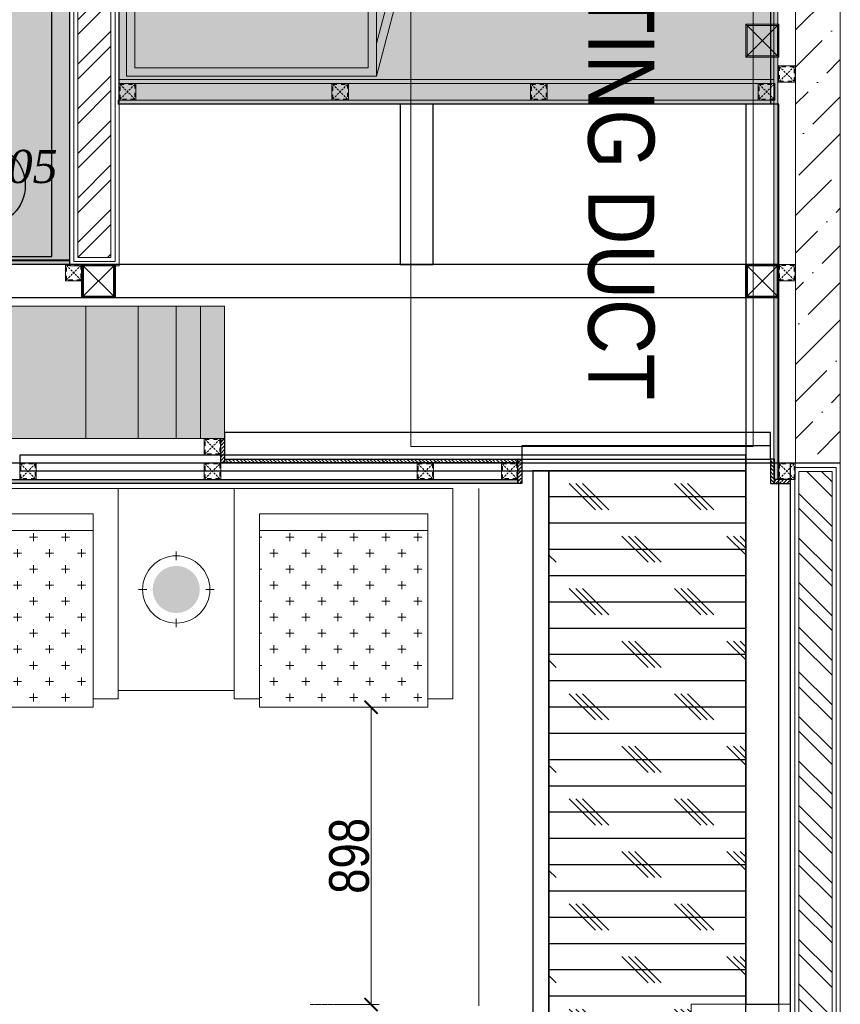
# Model space of a CAD drawing. Header units: millimetres. Extents: x -106827 to 92813, y -35754 to 7831.
# Tile 130 of 150: x 8269 to 10747, y -25895 to -22921. Entities that reach past the tile are written whole.
import ezdxf
from ezdxf.xclip import XClip

# ---------------------------------------------------------------- set-up
doc = ezdxf.new("R2010")
doc.units = ezdxf.units.MM
doc.header["$XCLIPFRAME"] = 2
doc.header["$PDMODE"] = 35
for name, pattern in [('General Arrangement Plan$0$( Hidden )', [0.375, 0.25, -0.125]), ('General Arrangement Plan$0$36011 KITCHEN$0$HIDDEN2', [0.1875, 0.125, -0.0625]), ('General Arrangement Plan$1$.5', [2, 0.5, -0.5, 0.5, -0.5]), ('General Arrangement Plan$1$CORES & SETBACK$0$HIDDEN', [0.375, 0.25, -0.125])]:
    doc.linetypes.add(name, pattern=pattern)
for name, color, linetype in [('Elevation hatch', 7, 'Continuous'), ('General Arrangement Plan$1$12-ply', 160, 'Continuous'), ('General Arrangement Plan$1$Equipment', 5, 'Continuous'), ('General Arrangement Plan$1$IDS-DOOR', 45, 'Continuous'), ('IFF-35 HEAVY', 100, 'Continuous'), ('M-HVAC-INSULATION', 7, 'Continuous')]:
    doc.layers.add(name, color=color, linetype=linetype)
for name, color, linetype, lineweight in [('General Arrangement Plan$0$DIM', 7, 'Continuous', 13), ('General Arrangement Plan$0$KITCHEN EQUIPMENT', 74, 'Continuous', 15), ('General Arrangement Plan$0$TEXT', 7, 'Continuous', 5), ('General Arrangement Plan$1$01_WALL-INTERNAL', 250, 'Continuous', 13), ('General Arrangement Plan$1$A-HATCH', 15, 'Continuous', 0), ('General Arrangement Plan$1$A-PARTITION', 23, 'Continuous', 9), ('General Arrangement Plan$1$CT-FURNITURE', 3, 'Continuous', 5), ('General Arrangement Plan$1$Finishes', 5, 'Continuous', 13), ('General Arrangement Plan$1$FURN', 252, 'Continuous', 5), ('General Arrangement Plan$1$MEI- EXISTING WALLS', 1, 'Continuous', 15), ('General Arrangement Plan$1$PLASTER', 252, 'Continuous', 13), ('General Arrangement Plan$1$TILES', 104, 'Continuous', 9), ('General Arrangement Plan$1$Wall Hatch', 8, 'Continuous', 0), ('General Arrangement Plan$1$WALL NEW', 6, 'Continuous', 13), ('HVAC EXISTING DUCT', 26, 'Continuous', 15)]:
    doc.layers.add(name, color=color, linetype=linetype, lineweight=lineweight)
doc.layers.add('General Arrangement Plan$1$MH- (Structural Elements)Strc-4', color=7, linetype='Continuous', lineweight=0, true_color=0xb85b00)
doc.layers.add('General Arrangement Plan$1$MS', color=7, linetype='Continuous', lineweight=0, true_color=0x3c5977)
doc.styles.add('General Arrangement Plan$1$Standard', font='ARIALN.TTF')
doc.styles.get("Standard").update_dxf_attribs({"font": 'ARIALN.TTF'})
doc.dimstyles.new('General Arrangement Plan$1$TFS-Dim', dxfattribs={"dimtxt": 120, "dimasz": 40, "dimexe": 25, "dimexo": 25, "dimgap": 4.5, "dimtad": 1, "dimdec": 0, "dimzin": 0, "dimdsep": 46, "dimtxsty": 'General Arrangement Plan$1$Standard', "dimblk": 'General Arrangement Plan$1$_ArchTick', "dimcen": 0.09, "dimdle": 2, "dimclrd": 256, "dimclre": 8, "dimadec": 0, "dimazin": 0, "dimtfac": 1, "dimtdec": 0, "dimtofl": 0, "dimtmove": 1, "dimatfit": 3, "dimfxl": 1, "dimtolj": 1, "dimtzin": 0, "dimlwd": -1, "dimlwe": -1, "dimarcsym": 0})
pattern_1 = [(172.5, (-726867.071, -969433.78), (-6.58963561, -7.03506592), [0, -7.6, 0, -8.5, 0, -8.125]), (142.5, (-726867.071, -969433.78), (-16.23489865, -3.72068755), [0, -4.1, 0, -6.85, 0, -2.625]), (102.5, (-726862.722, -969438.128), (-11.030161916, 10.990146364), [0, -2.5, 0, -9, 0, -11.75]), (92.5, (-726862.722, -969438.128), (-13.73131425, 7.52521082), [0, -1.25, 0, -5.9, 0, -6.75])]

# ---------------------------------------------------------------- blocks, each defined once
blk = doc.blocks.new('*U280')
at = {"layer": 'General Arrangement Plan$1$A-HATCH', "lineweight": -2, "true_color": 0x939598}
h = blk.add_hatch(dxfattribs=at)
h.set_pattern_fill('ANSI32', color=252, scale=0.4)
h.set_pattern_definition([(45, (-603.8825, 0), (-2.694077, 2.694077), []), (45, (-602.0865, 0), (-2.694077, 2.694077), [])])
h.paths.add_polyline_path([(-348.74, 5), (-200.82, 5), (-200.82, 1), (-348.74, 1)])
at = {"layer": 'General Arrangement Plan$1$Finishes'}
blk.add_lwpolyline([(-349.74, 6), (-199.82, 6), (-199.82, 0), (-349.74, 0)], close=True, dxfattribs=at)
at = {"layer": 'General Arrangement Plan$1$WALL NEW'}
for points in [[(-349.24, 5.5), (-200.32, 5.5), (-200.32, 0.5), (-349.24, 0.5)], [(-348.74, 5), (-200.82, 5), (-200.82, 1), (-348.74, 1)]]:
    blk.add_lwpolyline(points, close=True, dxfattribs=at)
blk = doc.blocks.new('*U278')
at = {"layer": 'General Arrangement Plan$1$A-HATCH', "lineweight": -2, "true_color": 0x939598}
h = blk.add_hatch(dxfattribs=at)
h.set_pattern_fill('ANSI32', color=252, scale=0.4)
h.set_pattern_definition([(45, (-636.7705, 0), (-2.694077, 2.694077), []), (45, (-634.9745, 0), (-2.694077, 2.694077), [])])
h.paths.add_polyline_path([(-360.62, 5), (-221.82, 5), (-221.82, 1), (-360.62, 1)])
at = {"layer": 'General Arrangement Plan$1$Finishes'}
blk.add_lwpolyline([(-361.62, 6), (-220.82, 6), (-220.82, 0), (-361.62, 0)], close=True, dxfattribs=at)
at = {"layer": 'General Arrangement Plan$1$WALL NEW'}
for points in [[(-361.12, 5.5), (-221.32, 5.5), (-221.32, 0.5), (-361.12, 0.5)], [(-360.62, 5), (-221.82, 5), (-221.82, 1), (-360.62, 1)]]:
    blk.add_lwpolyline(points, close=True, dxfattribs=at)
blk = doc.blocks.new('General Arrangement Plan$1$_ArchTick')
at = {"color": 0, "linetype": 'ByBlock', "const_width": 0.15}
blk.add_lwpolyline([(-0.5, -0.5), (0.5, 0.5)], dxfattribs=at)
blk = doc.blocks.new('*D254')
at = {"layer": 'Defpoints', "color": 0}
for p in [(13237.6, 4135.1, -0.1), (13374.6, 4135.1), (13165.7, 3236.7, 0)]:
    blk.add_point(p, dxfattribs=at)
at = {"layer": 'General Arrangement Plan$0$DIM', "color": 8, "linetype": 'General Arrangement Plan$0$( Hidden )'}
for p, q in [((13262.6, 4135.1), (13399.6, 4135.1)), ((13190.7, 3236.7), (13399.6, 3236.7))]:
    blk.add_line(p, q, dxfattribs=at)
at = {"layer": 'General Arrangement Plan$0$DIM', "color": 8}
blk.add_line((13374.6, 3234.7), (13374.6, 4137.1), dxfattribs=at)
at = {"layer": 'General Arrangement Plan$0$DIM', "color": 8, "xscale": 40, "yscale": 40, "zscale": 40}
for p, rotation in [((13374.6, 4135.1), 90), ((13374.6, 3236.7), 270)]:
    blk.add_blockref('General Arrangement Plan$1$_ArchTick', p, dxfattribs=dict(at, rotation=rotation))
at = {"layer": 'General Arrangement Plan$0$DIM', "color": 0, "insert": (13308.8, 3685.9), "char_height": 120, "attachment_point": 5, "rotation": 90, "style": 'General Arrangement Plan$1$Standard'}
blk.add_mtext('\\A1;898', dxfattribs=at)
blk = doc.blocks.new('General Arrangement Plan$1$A$C0642dd72')
at = {"layer": 'General Arrangement Plan$1$MS', "ltscale": 10}
for p, q in [((14305.3, 5074.5), (14405.3, 5174.5)), ((14405.3, 5074.5), (14305.3, 5174.5)), ((12300.7, 4348.8), (12400.7, 4448.8)), ((12400.7, 4348.8), (12300.7, 4448.8)), ((14305.3, 4348.8), (14405.3, 4448.8)), ((14405.3, 4348.8), (14305.3, 4448.8))]:
    blk.add_line(p, q, dxfattribs=at)
for points in [[(14305.3, 5074.5), (14405.3, 5074.5), (14405.3, 5174.5), (14305.3, 5174.5)], [(14309.3, 5078.5), (14401.3, 5078.5), (14401.3, 5170.5), (14309.3, 5170.5)], [(12300.7, 4348.8), (12400.7, 4348.8), (12400.7, 4448.8), (12300.7, 4448.8)], [(12304.7, 4352.8), (12396.7, 4352.8), (12396.7, 4444.8), (12304.7, 4444.8)], [(14305.3, 4348.8), (14405.3, 4348.8), (14405.3, 4448.8), (14305.3, 4448.8)], [(14309.3, 4352.8), (14401.3, 4352.8), (14401.3, 4444.8), (14309.3, 4444.8)], [(14305.3, 2113.6), (14405.3, 2113.6), (14405.3, 2213.6), (14305.3, 2213.6)]]:
    blk.add_lwpolyline(points, close=True, dxfattribs=at)
blk = doc.blocks.new('*U217')
at = {"layer": 'General Arrangement Plan$1$12-ply', "true_color": 0x939598}
h = blk.add_hatch(dxfattribs=at)
h.set_pattern_fill('ANSI35', color=252, scale=2.5, angle=180)
h.set_pattern_definition([(225, (0, 4142.89), (11.22532015, -11.22532015), []), (225, (-11.225, 4142.89), (11.22532015, -11.22532015), [19.84375, -3.96875, 0, -3.96875])])
h.paths.add_polyline_path([(2694431.8, -799586.5), (2694419.8, -799586.5), (2694419.8, -804486.5), (2694431.8, -804486.5)])
at = {"layer": 'General Arrangement Plan$1$12-ply'}
blk.add_lwpolyline([(2694419.8, -799586.5), (2694431.8, -799586.5), (2694431.8, -804486.5), (2694419.8, -804486.5)], close=True, dxfattribs=at)
blk = doc.blocks.new('*U220')
at = {"layer": 'General Arrangement Plan$1$12-ply', "true_color": 0x939598}
h = blk.add_hatch(dxfattribs=at)
h.set_pattern_fill('ANSI35', color=252, scale=2.5, angle=180)
h.set_pattern_definition([(225, (0, 2900.606), (11.22532015, -11.22532015), []), (225, (-11.225, 2900.606), (11.22532015, -11.22532015), [19.84375, -3.96875, 0, -3.96875])])
h.paths.add_polyline_path([(2694431.8, -800940.8), (2694419.8, -800940.8), (2694419.8, -804374.5), (2694431.8, -804374.5)])
at = {"layer": 'General Arrangement Plan$1$12-ply'}
blk.add_lwpolyline([(2694419.8, -800940.8), (2694431.8, -800940.8), (2694431.8, -804374.5), (2694419.8, -804374.5)], close=True, dxfattribs=at)
blk = doc.blocks.new('General Arrangement Plan$1$A$C25013FFA')
at = {"layer": 'General Arrangement Plan$1$MS', "linetype": 'General Arrangement Plan$1$CORES & SETBACK$0$HIDDEN', "ltscale": 25}
for p, q in [((-9, 60), (35, 16)), ((35, 60), (-9, 16))]:
    blk.add_line(p, q, dxfattribs=at)
at = {"layer": 'General Arrangement Plan$1$MS', "ltscale": 25}
blk.add_lwpolyline([(-12, 13), (38, 13), (38, 63), (-12, 63)], close=True, dxfattribs=at)
blk.add_lwpolyline([(-12, 13), (38, 13), (38, 63), (-12, 63)], close=True, dxfattribs=at)
at = {"layer": 'General Arrangement Plan$1$MS', "linetype": 'General Arrangement Plan$1$.5', "ltscale": 25}
blk.add_lwpolyline([(-9, 16), (35, 16), (35, 60), (-9, 60)], close=True, dxfattribs=at)
blk = doc.blocks.new('*U222')
at = {"layer": 'General Arrangement Plan$1$12-ply', "true_color": 0x939598}
h = blk.add_hatch(dxfattribs=at)
h.set_pattern_fill('ANSI35', color=252, scale=2.5, angle=180)
h.set_pattern_definition([(225, (0, 4222.472), (11.22532015, -11.22532015), []), (225, (-11.225, 4222.472), (11.22532015, -11.22532015), [19.84375, -3.96875, 0, -3.96875])])
h.paths.add_polyline_path([(2694431.8, -801959.7), (2694419.8, -801959.7), (2694419.8, -802033.7), (2694431.8, -802033.7)])
at = {"layer": 'General Arrangement Plan$1$12-ply'}
blk.add_lwpolyline([(2694419.8, -801959.7), (2694431.8, -801959.7), (2694431.8, -802033.7), (2694419.8, -802033.7)], close=True, dxfattribs=at)
blk = doc.blocks.new('*U205')
at = {"layer": 'General Arrangement Plan$1$12-ply', "true_color": 0x939598}
h = blk.add_hatch(dxfattribs=at)
h.set_pattern_fill('ANSI35', color=252, scale=2.5, angle=180)
h.set_pattern_definition([(225, (0, 8157.184), (11.22532015, -11.22532015), []), (225, (-11.225, 8157.184), (11.22532015, -11.22532015), [19.84375, -3.96875, 0, -3.96875])])
h.paths.add_polyline_path([(2694431.8, -799586.5), (2694419.8, -799586.5), (2694419.8, -800472.2), (2694431.8, -800472.2)])
at = {"layer": 'General Arrangement Plan$1$12-ply'}
blk.add_lwpolyline([(2694419.8, -799586.5), (2694431.8, -799586.5), (2694431.8, -800472.2), (2694419.8, -800472.2)], close=True, dxfattribs=at)
blk = doc.blocks.new('*U206')
at = {"layer": 'General Arrangement Plan$1$12-ply', "true_color": 0x939598}
h = blk.add_hatch(dxfattribs=at)
h.set_pattern_fill('ANSI35', color=252, scale=2.5, angle=180)
h.set_pattern_definition([(225, (0, 4228.669), (11.22532015, -11.22532015), []), (225, (-11.225, 4228.669), (11.22532015, -11.22532015), [19.84375, -3.96875, 0, -3.96875])])
h.paths.add_polyline_path([(2694431.8, -801956.5), (2694419.8, -801956.5), (2694419.8, -802030.7), (2694431.8, -802030.7)])
at = {"layer": 'General Arrangement Plan$1$12-ply'}
blk.add_lwpolyline([(2694419.8, -801956.5), (2694431.8, -801956.5), (2694431.8, -802030.7), (2694419.8, -802030.7)], close=True, dxfattribs=at)
blk = doc.blocks.new('*U207')
at = {"layer": 'General Arrangement Plan$1$PLASTER'}
h = blk.add_hatch(dxfattribs=at)
h.set_pattern_fill('AR-SAND', color=256, scale=5, angle=90)
h.set_pattern_definition(pattern_1)
h.paths.add_polyline_path([(121168.2, -848202.3), (121168.2, -848190.3), (119191.1, -848190.3), (119191.1, -848202.3)])
blk.add_lwpolyline([(121168.2, -848202.3), (121168.2, -848190.3), (119191.1, -848190.3), (119191.1, -848202.3)], close=True, dxfattribs=at)
blk = doc.blocks.new('*U210')
at = {"layer": 'General Arrangement Plan$1$PLASTER'}
h = blk.add_hatch(dxfattribs=at)
h.set_pattern_fill('AR-SAND', color=256, scale=5, angle=90)
h.set_pattern_definition(pattern_1)
h.paths.add_polyline_path([(121168.2, -848202.3), (121168.2, -848190.3), (119188.1, -848190.3), (119188.1, -848202.3)])
blk.add_lwpolyline([(121168.2, -848202.3), (121168.2, -848190.3), (119188.1, -848190.3), (119188.1, -848202.3)], close=True, dxfattribs=at)
blk = doc.blocks.new('*U211')
at = {"layer": 'General Arrangement Plan$1$TILES'}
h = blk.add_hatch(dxfattribs=at)
h.set_pattern_fill('ZIGZAG', color=256, scale=50, angle=45)
h.set_pattern_definition([(45, (0, 0), (1e-12, 8.838834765), [6.25, -6.25]), (135, (4.4194, 4.4194), (-8.838834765, 1e-12), [6.25, -6.25])])
h.paths.add_polyline_path([(98753.1, -854001.2), (105382.5, -854001.2), (105382.5, -853991.2), (98753.1, -853991.2)])
blk.add_lwpolyline([(105382.5, -854001.2), (105382.5, -853991.2), (98753.1, -853991.2), (98753.1, -854001.2)], close=True, dxfattribs=at)
blk = doc.blocks.new('*U221')
at = {"layer": 'General Arrangement Plan$1$PLASTER'}
h = blk.add_hatch(dxfattribs=at)
h.set_pattern_fill('AR-SAND', color=256, scale=5, angle=90)
h.set_pattern_definition(pattern_1)
h.paths.add_polyline_path([(127101.9, -848202.3), (127101.9, -848190.3), (119264.1, -848190.3), (119264.1, -848202.3)])
blk.add_lwpolyline([(127101.9, -848202.3), (127101.9, -848190.3), (119264.1, -848190.3), (119264.1, -848202.3)], close=True, dxfattribs=at)
blk = doc.blocks.new('*U223')
at = {"layer": 'General Arrangement Plan$1$12-ply', "true_color": 0x939598}
h = blk.add_hatch(dxfattribs=at)
h.set_pattern_fill('ANSI35', color=252, scale=2.5, angle=180)
h.set_pattern_definition([(225, (0, 8994.248), (11.22532015, -11.22532015), []), (225, (-11.225, 8994.248), (11.22532015, -11.22532015), [19.84375, -3.96875, 0, -3.96875])])
h.paths.add_polyline_path([(2694431.8, -799586.5), (2694419.8, -799586.5), (2694419.8, -799635.2), (2694431.8, -799635.2)])
at = {"layer": 'General Arrangement Plan$1$12-ply'}
blk.add_lwpolyline([(2694419.8, -799586.5), (2694431.8, -799586.5), (2694431.8, -799635.2), (2694419.8, -799635.2)], close=True, dxfattribs=at)
blk = doc.blocks.new('General Arrangement Plan$1$JHGFG')
h = blk.add_hatch()
h.set_pattern_fill('CROSS', color=9, scale=7.5, angle=270)
h.paths.add_polyline_path([(-2281577.9, -209054.5), (-2282102.9, -209054.5), (-2282102.9, -209554.5), (-2281577.9, -209554.5)])
at = {"color": 0, "linetype": 'ByBlock', "lineweight": -2}
for points in [[(-2282152.9, -209054.5), (-2281602.9, -209054.5), (-2281602.9, -208979.5), (-2282227.9, -208979.5), (-2282227.9, -209629.5), (-2281602.9, -209629.5), (-2281602.9, -209554.5), (-2282152.9, -209554.5)], [(-2282102.9, -209054.5), (-2282152.9, -209054.5), (-2282152.9, -209554.5), (-2282102.9, -209554.5)], [(-2281577.9, -209054.5), (-2282102.9, -209054.5), (-2282102.9, -209554.5), (-2281577.9, -209554.5)]]:
    blk.add_lwpolyline(points, close=True, dxfattribs=at)
blk = doc.blocks.new('General Arrangement Plan$1$A$Caff05cb0')
h = blk.add_hatch(color=52)
h.set_gradient(color1=(228, 209, 7), one_color=1, tint=1, name='SPHERICAL')
edge = h.paths.add_edge_path()
edge.add_arc((0, 0), 70.1, 0, 360, ccw=False)
at = {"color": 250}
for points in [[(0, 87.5), (0, 112.5)], [(-87.5, 0), (-112.5, 0)], [(87.5, 0), (112.5, 0)], [(0, -87.5), (0, -112.5)]]:
    blk.add_lwpolyline(points, dxfattribs=at)
blk.add_circle((0, 0), 100, dxfattribs=at)
blk = doc.blocks.new('A$C03659140')
at = {"ltscale": 10}
for p, q in [((12300.7, 4348.8), (12400.7, 4448.8)), ((12400.7, 4348.8), (12300.7, 4448.8)), ((14305.3, 4348.8), (14405.3, 4448.8)), ((14405.3, 4348.8), (14305.3, 4448.8))]:
    blk.add_line(p, q, dxfattribs=at)
at = {"color": 3, "ltscale": 10}
for points in [[(13361.6, 4448.8), (13361.6, 4932.3), (13261.6, 4932.3), (13261.6, 4448.8)], [(14405.3, 4448.8), (14405.3, 4932.3), (14305.3, 4932.3), (14305.3, 4448.8)], [(10687.9, 4348.8), (12300.7, 4348.8), (12300.7, 4448.8), (10687.9, 4448.8)], [(12400.7, 4348.8), (14305.3, 4348.8), (14305.3, 4448.8), (12400.7, 4448.8)], [(14405.3, 2213.6), (14405.3, 4348.8), (14305.3, 4348.8), (14305.3, 2213.6)]]:
    blk.add_lwpolyline(points, close=True, dxfattribs=at)
at = {"color": 4, "ltscale": 10}
for points in [[(12300.7, 4348.8), (12400.7, 4348.8), (12400.7, 4448.8), (12300.7, 4448.8)], [(12304.7, 4352.8), (12396.7, 4352.8), (12396.7, 4444.8), (12304.7, 4444.8)], [(14305.3, 4348.8), (14405.3, 4348.8), (14405.3, 4448.8), (14305.3, 4448.8)], [(14309.3, 4352.8), (14401.3, 4352.8), (14401.3, 4444.8), (14309.3, 4444.8)]]:
    blk.add_lwpolyline(points, close=True, dxfattribs=at)
at = {"color": 6, "ltscale": 10}
for points in [[(12112.7, 3824.8), (14305.3, 3824.7), (14305.3, 3872.7), (12112.7, 3872.8)], [(13710.7, 2187.6), (13710.8, 3824.7), (13662.8, 3824.7), (13662.7, 2187.6)]]:
    blk.add_lwpolyline(points, close=True, dxfattribs=at)
blk = doc.blocks.new('General Arrangement Plan')
at = {"layer": 'General Arrangement Plan$1$Wall Hatch', "true_color": 0xc7c8ca}
h = blk.add_hatch(dxfattribs=at)
h.set_pattern_fill('ANSI36', color=9, scale=25)
h.paths.add_polyline_path([(12932.4, 14018.9), (12932.4, 13882.8), (14653.2, 13882.8), (14656, 4873.7), (14791.6, 4873.7), (14788.9, 14018.6)])
at = {"layer": 'General Arrangement Plan$1$Wall Hatch', "true_color": 0x939598}
h = blk.add_hatch(color=252, dxfattribs=at)
h.dxf.hatch_style = 1
h.paths.add_polyline_path([(9916.9, 5346.9), (12932.4, 5346.9), (12932.4, 4946.9), (9916.9, 4946.9)])
at = {"layer": 'General Arrangement Plan$0$KITCHEN EQUIPMENT'}
for points in [[(12636.1, 7261.1), (13391.1, 7261.1), (13391.1, 6041.1), (12636.1, 6041.1)], [(12661.1, 7236.1), (13366.1, 7236.1), (13366.1, 6066.1), (12661.1, 6066.1)]]:
    blk.add_lwpolyline(points, close=True, dxfattribs=at)
for points in [[(13391.1, 6607), (13539.6, 6607), (13391.1, 6041.1)], [(13391.1, 6582), (13507.2, 6582), (13391.1, 6139.5)]]:
    blk.add_lwpolyline(points, dxfattribs=at)
at = {"layer": 'General Arrangement Plan$1$A-PARTITION', "ltscale": 10}
blk.add_line((13699.6, 3232.5, 0.1), (13699.6, 4795.5, 0.2), dxfattribs=at)
at = {"layer": 'General Arrangement Plan$1$Equipment'}
blk.add_lwpolyline([(11648.2, 5496.2), (12410.2, 5496.2), (12410.2, 6563), (11648.2, 6563)], close=True, dxfattribs=at)
blk.add_circle((12209.1, 5711.4), 121.2, dxfattribs=at)
at = {"layer": 'General Arrangement Plan$1$FURN', "elevation": 0.2}
blk.add_lwpolyline([(12611, 4185.9), (12961.4, 4185.9), (12961.4, 4795.5), (12611, 4795.5)], close=True, dxfattribs=at)
at = {"layer": 'General Arrangement Plan$1$IDS-DOOR', "color": 45}
for points in [[(14581, 4884.7), (14581, 4964.6), (12932.4, 4964.6), (12932.4, 4884.7)], [(14581, 4884.7), (14581, 4924.6), (13830.1, 4924.6), (13830.1, 4884.7)]]:
    blk.add_lwpolyline(points, close=True, dxfattribs=at)
at = {"layer": 'General Arrangement Plan$1$MEI- EXISTING WALLS', "color": 18, "true_color": 0x000000}
for p, q in [((14791.5, 4871.9), (14791.5, 14018.6)), ((14656, 5036.9), (14656, 13882.8))]:
    blk.add_line(p, q, dxfattribs=at)
at = {"layer": 'General Arrangement Plan$1$MEI- EXISTING WALLS', "color": 252, "linetype": 'General Arrangement Plan$0$36011 KITCHEN$0$HIDDEN2', "true_color": 0x939598}
for p, q in [((14341.6, 1435.8), (14341.6, 3237.5)), ((14341.6, 3237.5), (14641.6, 3237.5))]:
    blk.add_line(p, q, dxfattribs=at)
at = {"layer": 'General Arrangement Plan$1$MH- (Structural Elements)Strc-4'}
blk.add_lwpolyline([(12932.4, 14018.9), (12932.4, 13882.8), (14653.2, 13882.8), (14656, 4873.7), (14791.6, 4873.7), (14788.9, 14018.6), (12932.4, 14018.9)], dxfattribs=at)
at = {"layer": 'General Arrangement Plan$1$MH- (Structural Elements)Strc-4', "lineweight": 9}
blk.add_lwpolyline([(11518.9, 4946.9), (12932.4, 4946.9), (12932.4, 5346.9), (11518.9, 5346.9)], dxfattribs=at)
at = {"layer": 'General Arrangement Plan$1$MH- (Structural Elements)Strc-4', "lineweight": 0}
for points in [[(12513.6, 4946.9), (12513.6, 5346.9)], [(12670.7, 4946.9), (12670.7, 5346.9)], [(12785.9, 4946.9), (12785.9, 5346.9)], [(12859.2, 4946.9), (12859.2, 5346.9)]]:
    blk.add_lwpolyline(points, dxfattribs=at)
at = {"layer": 'General Arrangement Plan$1$Wall Hatch'}
blk.add_lwpolyline([(9916.9, 5346.9), (12932.4, 5346.9), (12932.4, 4946.9), (9916.9, 4946.9)], close=True, dxfattribs=at)
at = {"layer": 'General Arrangement Plan$1$01_WALL-INTERNAL', "yscale": 25, "zscale": 25, "rotation": 270}
for name, p, xscale in [('*U278', (12463.9, 14509), -25), ('*U280', (14641.6, -3871.6), 25)]:
    blk.add_blockref(name, p, dxfattribs=dict(at, xscale=xscale))
at = {"layer": 'General Arrangement Plan$1$12-ply', "rotation": 270}
for name, p in [('*U220', (813404.7, 2699904.5)), ('*U205', (813404.7, 2699304.5)), ('*U217', (813404.7, 2699242.5, -0.1))]:
    blk.add_blockref(name, p, dxfattribs=at)
at = {"layer": 'General Arrangement Plan$1$12-ply'}
for name, p in [('*U206', (-2681499.4, 806903.4)), ('*U222', (-2680601.7, 806844.4, -0.1))]:
    blk.add_blockref(name, p, dxfattribs=at)
at = {"layer": 'General Arrangement Plan$1$12-ply', "xscale": -1}
blk.add_blockref('*U222', (2709012.8, 806844.4), dxfattribs=at)
at = {"layer": 'General Arrangement Plan$1$12-ply', "xscale": -1, "rotation": 90}
blk.add_blockref('*U223', (-784993.6, 2699242.5, 0.1), dxfattribs=at)
at = {"layer": 'General Arrangement Plan$1$CT-FURNITURE', "xscale": -1.01600203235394, "yscale": 1.01600203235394, "zscale": 1.016002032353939, "rotation": 90}
blk.add_blockref('General Arrangement Plan$1$A$Caff05cb0', (12786.2, 4490.7, 0.2), dxfattribs=at)
at = {"layer": 'General Arrangement Plan$1$FURN', "extrusion": (-3.44359e-07, 2.36993e-18, 1), "xscale": 1.016002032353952, "yscale": 1.016002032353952, "zscale": 1.016002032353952, "rotation": 270}
for p in [(224934.6, -2313952.7, 0.1), (225945.4, -2313952.7, 0.2)]:
    blk.add_blockref('General Arrangement Plan$1$JHGFG', p, dxfattribs=at)
at = {"layer": 'General Arrangement Plan$1$MS', "ltscale": 10}
blk.add_blockref('General Arrangement Plan$1$A$C0642dd72', (200.7, 1023.9), dxfattribs=at)
at = {"layer": 'General Arrangement Plan$1$MS', "ltscale": 25, "rotation": 180}
for p in [(14643, 6085.7), (14643, 5485.7), (14643, 4885.7)]:
    blk.add_blockref('General Arrangement Plan$1$A$C25013FFA', p, dxfattribs=at)
at = {"layer": 'General Arrangement Plan$1$MS', "ltscale": 25, "xscale": -1, "rotation": 180}
for p in [(12625.9, 6032.1, -0.1), (13268, 6032.1, -0.1), (13868, 6032.1, -0.1), (14556, 6032.1, -0.1), (12463.4, 5485.7), (12882.4, 4959.9), (12325.4, 4885.7), (12882.4, 4885.7), (13525.4, 4885.7), (13780.1, 4885.7, -0.1)]:
    blk.add_blockref('General Arrangement Plan$1$A$C25013FFA', p, dxfattribs=at)
at = {"layer": 'General Arrangement Plan$1$PLASTER', "xscale": -1, "rotation": 90}
blk.add_blockref('*U221', (-833599.4, 131924.6), dxfattribs=at)
at = {"layer": 'General Arrangement Plan$1$PLASTER', "xscale": -1}
for name, p in [('*U207', (133782.1, 854221.4)), ('*U210', (133779.1, 854159.4, -0.1))]:
    blk.add_blockref(name, p, dxfattribs=at)
at = {"layer": 'General Arrangement Plan$1$TILES', "rotation": 269.9999999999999}
blk.add_blockref('*U211', (868582.2, 111413.5), dxfattribs=at)
at = {"layer": 'General Arrangement Plan$0$TEXT', "color": 1, "insert": (12042, 5716.9), "char_height": 100, "attachment_point": 7, "style": 'General Arrangement Plan$1$Standard'}
blk.add_mtext('{\\fTimes New Roman|b0|i1|c0|p18;BF-05}', dxfattribs=at)
at = {"layer": 'General Arrangement Plan$0$DIM', "color": 9, "true_color": 0xc7c8ca}
dim = blk.add_linear_dim(base=(13374.6, 4135.1, 0), p1=(13165.7, 3236.7), p2=(13237.6, 4135.1, -0.1), angle=90, dimstyle='General Arrangement Plan$1$TFS-Dim', override={"dimclrd": 8}, dxfattribs=at)
dim.commit()
dim.dimension.update_dxf_attribs({"geometry": '*D254', "text_midpoint": (13308.8, 3685.9, 0)})

msp = doc.modelspace()

# ---------------------------------------------------------------- hatches: boundary and pattern name
at = {"layer": 'M-HVAC-INSULATION'}
h = msp.add_hatch(dxfattribs=at)
h.set_pattern_fill('DOTS', scale=50)
h.set_pattern_definition([(0, (25993.815, -19598.95), (39.6875, 79.375), [0, -79.375])])
h.paths.add_polyline_path([(9129.1, -15516.8), (9129.1, -16740.8), (6741.9, -16740.4), (6741.9, -15516.4)])
h.paths.add_polyline_path([(8580, -20432.4), (8580, -17599.8), (9660, -17599.8), (9660, -20432.4)])
edge = h.paths.add_edge_path()
edge.add_line((1940, -17599.8), (1175.5, -17599.8))
edge.add_line((1175.5, -17599.8), (1175.5, -16399.8))
edge.add_line((1175.5, -16399.8), (2725.5, -16399.8))
edge.add_line((2725.5, -16399.8), (2725.5, -17599.8))
edge.add_line((2725.5, -17599.8), (8569.6, -17599.8))
edge.add_line((8569.6, -17599.8), (8569.6, -23176.2))
edge.add_line((8569.6, -23176.2), (10536.7, -23176.2))
edge.add_line((10536.7, -23176.2), (10536.7, -16395.7))
edge.add_arc((10534.7, -16395.7), 2, 0, 90)
edge.add_line((10534.7, -16393.7), (9196.2, -16393.7))
edge.add_line((9196.2, -16393.7), (9196.2, -15480.7))
edge.add_line((9196.2, -15480.7), (366.4, -15480.7))
edge.add_line((366.4, -15480.7), (365, -17599.8))
edge.add_line((365, -17599.8), (1940, -17599.8))

# ---------------------------------------------------------------- linework, layer by layer
at = {"layer": 'IFF-35 HEAVY', "ltscale": 100}
msp.add_lwpolyline([(8569.6, -23176.2), (8569.6, -17599.8), (365, -17599.8), (366.4, -15480.7), (9196.2, -15480.7), (9196.2, -16393.7), (10534.7, -16393.7, -0.414214), (10536.7, -16395.7), (10536.7, -23176.2), (8569.6, -23176.2)], format="xyb", dxfattribs=at)
msp.add_lwpolyline([(8419.6, -17749.2), (8419.6, -23647), (4985.8, -23647), (4985.8, -22980.5), (4861.8, -22980.5), (4861.8, -24321), (3525.1, -24321.7), (3525.1, -22981.1), (3401.1, -22980.5), (3401.1, -24244), (2248.7, -24244), (2248.7, -22980.5), (2124.7, -22980.5), (2124.5, -28233.3), (-2226.2, -28232.6), (-2226.2, -25544.2), (792.8, -25544.2), (792.8, -24351.9), (139.4, -24351.9), (139.4, -23340), (792.8, -23340), (792.8, -23217.3), (-3936, -23216), (-3936.1, -22665.8)], dxfattribs=at)

# ---------------------------------------------------------------- next in the draw order: block references
at = {"color": 7}
ref = msp.add_blockref('General Arrangement Plan', (-4044.3, -29132.4), dxfattribs=at)
XClip(ref).set_block_clipping_path([(48.7190010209, -107.5186207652), (15251.6043912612, 15253.5715002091)])

# ---------------------------------------------------------------- next in the draw order: hatches: boundary and pattern name
at = {"layer": 'Elevation hatch', "true_color": 0x939598}
h = msp.add_hatch(dxfattribs=at)
h.set_pattern_fill('CORK', color=252, scale=25)
h.set_pattern_definition([(0, (-27179.21, -19598.95), (0, 79.375), []), (135, (-27139.52, -19638.64), (-158.7501, -158.7501), [112.2532, -112.2532]), (135, (-27119.68, -19638.64), (-158.7501, -158.7501), [112.2532, -112.2532]), (135, (-27099.83, -19638.64), (-158.7501, -158.7501), [112.2532, -112.2532])])
h.paths.add_polyline_path([(10461.7, -24283.7), (9867.1, -24283.7), (9867.1, -25920.9), (10461.6, -25920.9)])
at = {"layer": 'M-HVAC-INSULATION'}
h = msp.add_hatch(dxfattribs=at)
h.set_pattern_fill('DOTS', scale=50)
h.set_pattern_definition([(0, (16461.85, -19598.305), (39.6875, 79.375), [0, -79.375])])
h.paths.add_polyline_path([(1817.1, -26007), (1817.1, -27732.1), (-1881.6, -27732.1), (-1881.6, -26007)], flags=16)
h.paths.add_polyline_path([(1893.7, -25589.5), (1893.7, -25739.5), (1743.7, -25739.5), (1743.7, -25589.5)])
h.paths.add_polyline_path([(1785.4, -24761.6), (1635.4, -24761.6), (1635.4, -24611.6), (1785.4, -24611.6)])
h.paths.add_polyline_path([(1838.7, -24017.6), (1688.7, -24017.6), (1688.7, -23867.6), (1838.7, -23867.6)])
h.paths.add_polyline_path([(-2226.2, -28232.6), (-2226.2, -25544.2), (792.8, -25544.2), (792.8, -24351.9), (139.4, -24351.9), (139.4, -23340), (792.8, -23340), (792.8, -23216.6), (668.8, -23216.6), (668.8, -23216), (-3936, -23216), (-3936, -22665.8), (6000.8, -22665.8), (6000.8, -17749.2), (8419.6, -17749.2), (8419.6, -23647), (4985.8, -23647), (4985.8, -22980.5), (4861.8, -22980.5), (4861.8, -24321), (3525.1, -24321.7), (3525.1, -22981.1), (3401.1, -22980.5), (3401.1, -24244), (2248.7, -24244), (2248.7, -22980.5), (2124.7, -22980.5), (2123.9, -28233.3)])

# ---------------------------------------------------------------- next in the draw order: linework, layer by layer
at = {"color": 7}
for points in [[(2161.7, -28007.8), (10597.3, -28007.8), (10597.3, -24260), (2161.7, -24260)], [(10461.7, -24283.7), (9867.1, -24283.7), (9867.1, -25920.9), (10461.6, -25920.9)]]:
    msp.add_lwpolyline(points, close=True, dxfattribs=at)
at = {"layer": 'HVAC EXISTING DUCT', "linetype": 'Continuous', "ltscale": 4}
msp.add_lwpolyline([(9450.7, -16171.9), (9450.7, -24209.4), (10484.1, -24209.4), (10484.1, -16171.9)], close=True, dxfattribs=at)

# ---------------------------------------------------------------- next in the draw order: block references
at = {"color": 7}
msp.add_blockref('A$C03659140', (-3843.6, -28108.5), dxfattribs=at)

# ---------------------------------------------------------------- next in the draw order: texts
at = {"layer": 'HVAC EXISTING DUCT', "linetype": 'Continuous', "ltscale": 4}
msp.add_text('EXISITING DUCT', height=200, rotation=270, dxfattribs=at).set_placement((9985.9, -22237))

doc.saveas('drawing.dxf')
